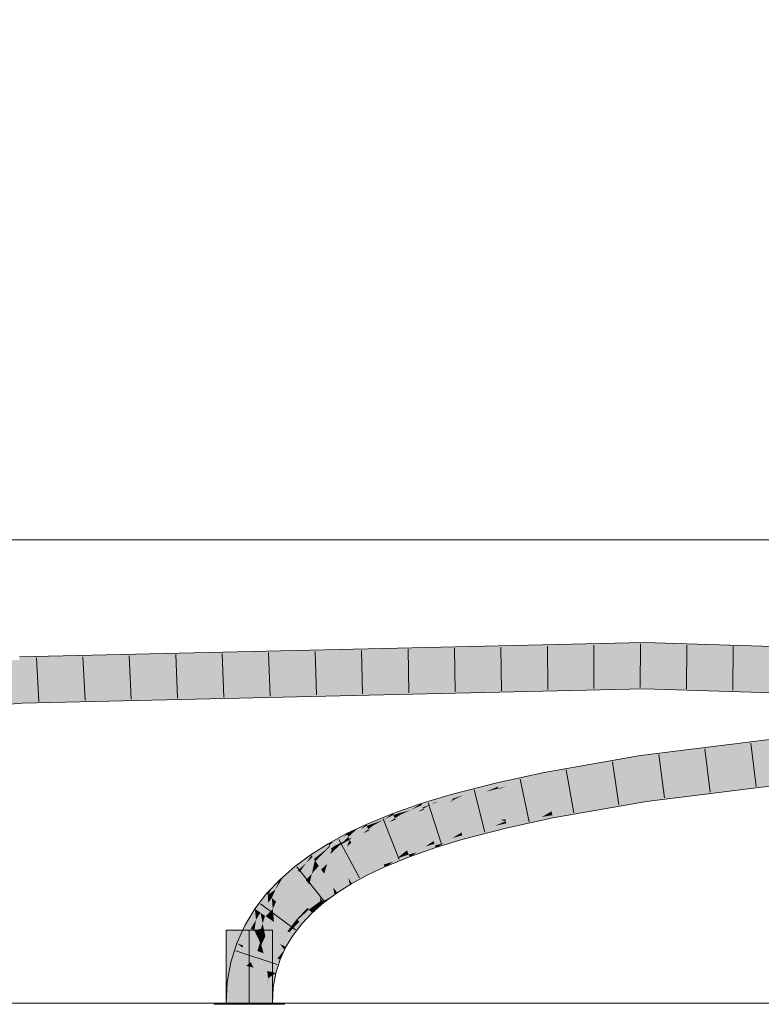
# Model space of a CAD drawing. Extents: x -620 to 3480, y 62 to 1102.
# Tile 186 of 256: x 150.98 to 154.98, y 797.72 to 803.03. Entities that reach past the tile are written whole.
import ezdxf
from ezdxf.lldxf.tags import DXFTag

# ---------------------------------------------------------------- set-up
doc = ezdxf.new("R2010")
doc.units = 0
doc.layers.get('0').update_dxf_attribs({"lineweight": 13})
for name, color, linetype, lineweight, true_color in [('E_Detail_Beschriftung', 7, 'Continuous', 13, 0x009900), ('E_Leerrohr 25-A06G9STU8I', 7, 'Continuous', 9, 0xff8000), ('E_Leerrohr 25-Shading', 7, 'Continuous', 9, 0xff8000), ('E_Leerrohr 32-A06G9STW8I', 7, 'Continuous', 9, 0x00b300), ('E_Leerrohr 32-Shading', 7, 'Continuous', 9, 0x00b300)]:
    doc.layers.add(name, color=color, linetype=linetype, lineweight=lineweight, true_color=true_color)
doc.layers.add('E_Detail_Linie_Text_Bem', color=7, linetype='Continuous', lineweight=13)
doc.styles.get("Standard").update_dxf_attribs({"font": 'ARIALN.TTF'})
tags = doc.linetypes.add('STRICHPUNKT2-A06G9STV8I', pattern=[12.7, 6.35, -3.175, 0, -3.175]).pattern_tags.tags
tags[10:11] = [DXFTag(74, 4), DXFTag(75, 0), DXFTag(340, '0'), DXFTag(46, 0.0), DXFTag(50, 0.0), DXFTag(44, 0.0), DXFTag(45, 0.0)]
tags[8:9] = [DXFTag(74, 4), DXFTag(75, 0), DXFTag(340, '0'), DXFTag(46, 0.0), DXFTag(50, 0.0), DXFTag(44, 0.0), DXFTag(45, 0.0)]
tags[6:7] = [DXFTag(74, 4), DXFTag(75, 0), DXFTag(340, '0'), DXFTag(46, 0.0), DXFTag(50, 0.0), DXFTag(44, 0.0), DXFTag(45, 0.0)]
tags[4:5] = [DXFTag(74, 4), DXFTag(75, 0), DXFTag(340, '0'), DXFTag(46, 0.0), DXFTag(50, 0.0), DXFTag(44, 0.0), DXFTag(45, 0.0)]

# ---------------------------------------------------------------- blocks, each defined once
blk = doc.blocks.new('Shading-A06G9SG58I', base_point=(245.9355, 771.2183))
at = {"layer": 'E_Leerrohr 25-Shading', "color": 31, "true_color": 0xecb67f}
for points in [[(152.2202, 798.1187), (152.0952, 798.1187), (152.2202, 797.7247), (152.0952, 797.7247)], [(152.3452, 798.1187), (152.2202, 798.1187), (152.3452, 797.7247), (152.2202, 797.7247)], [(152.137, 797.7247), (152.0302, 797.7247), (152.1382, 797.7187), (152.0302, 797.7187)], [(152.2202, 797.7187), (152.2202, 797.7247), (152.1382, 797.7187), (152.137, 797.7247)], [(152.2527, 797.7247), (152.2202, 797.7247), (152.2527, 797.7187), (152.2202, 797.7187)], [(152.4102, 797.7187), (152.4102, 797.7247), (152.2527, 797.7187), (152.2527, 797.7247)]]:
    blk.add_solid(points, dxfattribs=at)
at = {"layer": 'E_Leerrohr 32-Shading', "color": 83, "true_color": 0x7fbd7f}
for points in [[(150.9834, 799.5564), (151.0916, 799.5601), (151.7144, 799.6099), (153.2677, 799.6457)], [(151.0193, 799.5572), (154.3488, 799.6707), (151.0916, 799.5601)], [(151.0193, 799.5572), (153.6521, 799.618), (154.3488, 799.6707), (154.3487, 799.6408)], [(151.0916, 799.5601), (154.3488, 799.6707), (153.2677, 799.6457)], [(153.6521, 799.618), (154.3487, 799.634), (154.3487, 799.6408)], [(154.3488, 799.6707), (154.3487, 799.634), (157.4084, 799.5738), (157.4067, 799.5372)], [(149.1381, 799.3912), (150.9834, 799.5564), (150.9821, 799.5775)], [(151.7144, 799.6099), (150.9812, 799.593), (150.9821, 799.5775)], [(150.9834, 799.5564), (151.7144, 799.6099), (150.9821, 799.5775)], [(151.0916, 799.5601), (150.9834, 799.5564), (151.0193, 799.5572)], [(152.4917, 799.3939), (154.3482, 799.4573), (150.9937, 799.3799)], [(154.348, 799.4207), (154.3482, 799.4573), (153.6653, 799.4049), (152.4917, 799.3939)], [(154.3482, 799.4573), (154.348, 799.4208), (155.9678, 799.3876)], [(156.6629, 799.3734), (154.348, 799.4208), (155.5058, 799.384), (154.348, 799.4207)], [(157.3984, 799.3583), (157.3985, 799.3607), (155.9678, 799.3876), (154.3482, 799.4573)], [(147.1785, 799.0383), (149.8916, 799.2558), (150.9937, 799.3799)], [(150.9958, 799.3443), (150.9937, 799.3799), (149.8916, 799.2558)], [(151.0371, 799.3443), (152.4917, 799.3939), (150.9958, 799.3443), (150.9937, 799.3799)], [(152.4917, 799.3939), (151.0371, 799.3443), (153.6653, 799.4049)], [(150.9958, 799.3434), (150.9958, 799.3443), (149.4019, 799.2006), (149.8916, 799.2558)], [(150.9958, 799.3443), (150.9958, 799.3434), (151.0371, 799.3443)], [(155.8242, 799.2449), (154.3292, 799.0613), (156.669, 799.3118), (154.334, 799.025)], [(154.3573, 798.8498), (154.3621, 798.8135), (156.6842, 799.1357), (156.6873, 799.0992)], [(153.8141, 798.9504), (154.3292, 799.0613), (154.15, 799.0295)], [(153.8141, 798.9504), (153.8162, 798.9396), (154.3292, 799.0613), (154.0876, 799.001)], [(154.334, 799.025), (154.33, 799.0558), (153.8174, 798.9334), (154.0876, 799.001)], [(154.33, 799.0558), (154.3292, 799.0613), (154.0876, 799.001)], [(154.15, 799.0295), (153.8931, 798.984), (153.8141, 798.9504), (153.8116, 798.964)], [(153.8162, 798.9396), (153.8174, 798.9334), (154.0876, 799.001)], [(153.7443, 798.9451), (153.8105, 798.9694), (153.5561, 798.9067), (153.6588, 798.9368)], [(153.7443, 798.9451), (153.5561, 798.9067), (153.5592, 798.8934)], [(153.7443, 798.9451), (153.5676, 798.8957), (153.5618, 798.8826), (153.5595, 798.8924)], [(153.7443, 798.9451), (153.5618, 798.8826), (153.606, 798.8945)], [(153.8141, 798.9504), (153.8116, 798.964), (153.606, 798.8945), (153.7443, 798.9451)], [(153.6716, 798.902), (153.8174, 798.9334), (153.8162, 798.9396)], [(153.8162, 798.9396), (153.713, 798.9174), (153.6717, 798.9021)], [(153.8141, 798.9504), (153.7696, 798.9385), (153.8162, 798.9396), (153.713, 798.9174)], [(153.8116, 798.964), (153.8105, 798.9694), (153.7443, 798.9451)], [(153.8931, 798.984), (153.8105, 798.9694), (153.8116, 798.964)], [(153.3109, 798.8402), (153.4093, 798.8633), (153.4446, 798.8861), (153.4722, 798.8932)], [(153.5592, 798.8934), (153.5561, 798.9067), (153.3289, 798.8204), (153.4614, 798.8756)], [(153.5592, 798.8934), (153.3289, 798.8204), (153.5595, 798.8924), (153.4961, 798.8651)], [(153.4093, 798.8633), (153.4614, 798.8756), (153.4722, 798.8932), (153.5543, 798.9142)], [(153.5561, 798.9067), (153.5543, 798.9142), (153.4614, 798.8756)], [(153.4961, 798.8651), (153.5618, 798.8826), (153.5595, 798.8924)], [(153.6588, 798.9368), (153.5543, 798.9142), (153.5561, 798.9067)], [(153.5676, 798.8957), (153.5592, 798.8934), (153.5595, 798.8924)], [(153.5618, 798.8826), (153.5627, 798.8787), (153.606, 798.8945)], [(153.713, 798.9174), (153.606, 798.8945), (153.6716, 798.902), (153.5627, 798.8787)], [(153.7696, 798.9385), (153.606, 798.8945), (153.713, 798.9174)], [(153.713, 798.9174), (153.6716, 798.902), (153.6717, 798.9021)], [(153.252, 798.834), (153.1478, 798.8025), (153.1508, 798.7935)], [(153.1508, 798.7935), (153.2201, 798.8085), (153.252, 798.834), (153.2835, 798.8436)], [(153.3144, 798.8272), (153.3109, 798.8402), (153.1694, 798.7734), (153.2396, 798.8127)], [(153.2201, 798.8085), (153.2396, 798.8127), (153.2835, 798.8436), (153.3079, 798.851)], [(153.3109, 798.8402), (153.3079, 798.851), (153.2396, 798.8127)], [(153.4446, 798.8861), (153.3079, 798.851), (153.3109, 798.8402)], [(153.3144, 798.8272), (153.3756, 798.8474), (153.3109, 798.8402), (153.4093, 798.8633)], [(153.3756, 798.8474), (153.3144, 798.8272), (153.3166, 798.8193)], [(153.4614, 798.8756), (153.3756, 798.8474), (153.3173, 798.8168), (153.3166, 798.8193)], [(153.4614, 798.8756), (153.3173, 798.8168), (153.3289, 798.8204)], [(153.4961, 798.8651), (153.3289, 798.8204), (153.4757, 798.8563), (153.3176, 798.8157)], [(153.3756, 798.8474), (153.4614, 798.8756), (153.4093, 798.8633)], [(153.4757, 798.8563), (153.5627, 798.8787), (153.5618, 798.8826)], [(153.4961, 798.8651), (153.4757, 798.8563), (153.4759, 798.8564)], [(153.5618, 798.8826), (153.4961, 798.8651), (153.4759, 798.8564)], [(154.1183, 798.7858), (154.3573, 798.8498), (153.8526, 798.7476), (153.8503, 798.7598)], [(154.3612, 798.8206), (154.3573, 798.8498), (154.1183, 798.7858)], [(152.9979, 798.7408), (153.0621, 798.7588), (153.0782, 798.778), (153.1081, 798.7886)], [(153.1551, 798.7802), (153.1508, 798.7935), (153.0201, 798.7222), (153.0912, 798.7669)], [(153.1551, 798.7802), (153.0201, 798.7222), (153.1573, 798.7737), (153.1376, 798.7623)], [(153.0621, 798.7588), (153.0912, 798.7669), (153.1081, 798.7886), (153.1478, 798.8025)], [(153.1508, 798.7935), (153.1478, 798.8025), (153.0912, 798.7669)], [(153.1551, 798.7802), (153.2007, 798.7977), (153.1508, 798.7935), (153.2201, 798.8085)], [(153.2007, 798.7977), (153.1551, 798.7802), (153.1573, 798.7737)], [(153.2396, 798.8127), (153.2007, 798.7977), (153.1587, 798.7694), (153.1573, 798.7737)], [(153.2396, 798.8127), (153.1587, 798.7694), (153.1694, 798.7734)], [(153.3032, 798.8126), (153.1694, 798.7734), (153.2967, 798.8094), (153.1592, 798.7677)], [(153.3144, 798.8272), (153.1694, 798.7734), (153.3166, 798.8193), (153.3032, 798.8126)], [(153.2007, 798.7977), (153.2396, 798.8127), (153.2201, 798.8085)], [(153.2967, 798.8094), (153.3176, 798.8157), (153.3173, 798.8168)], [(153.3032, 798.8126), (153.2967, 798.8094), (153.2969, 798.8094)], [(153.3173, 798.8168), (153.3032, 798.8126), (153.2969, 798.8094)], [(153.3032, 798.8126), (153.3173, 798.8168), (153.3166, 798.8193)], [(153.3173, 798.8168), (153.3176, 798.8157), (153.3289, 798.8204)], [(153.8543, 798.7391), (154.0325, 798.7628), (153.8526, 798.7476), (154.1183, 798.7858)], [(154.0325, 798.7628), (153.9463, 798.7396), (154.206, 798.7858)], [(154.206, 798.7858), (154.1183, 798.7858), (154.0325, 798.7628)], [(154.206, 798.7858), (154.3621, 798.8135), (154.1183, 798.7858), (154.3612, 798.8206)], [(152.8533, 798.6815), (152.9124, 798.7021), (152.9239, 798.7195), (152.9485, 798.7297)], [(153.0029, 798.7275), (152.9979, 798.7408), (152.8768, 798.6643), (152.9462, 798.7139)], [(153.0029, 798.7275), (152.8768, 798.6643), (153.0051, 798.7219), (152.9836, 798.7072)], [(152.9124, 798.7021), (152.9462, 798.7139), (152.9485, 798.7297), (152.9949, 798.7488)], [(152.9979, 798.7408), (152.9949, 798.7488), (152.9462, 798.7139)], [(153.0782, 798.778), (152.9949, 798.7488), (152.9979, 798.7408)], [(153.0029, 798.7275), (153.0379, 798.7432), (152.9979, 798.7408), (153.0621, 798.7588)], [(153.0379, 798.7432), (153.0029, 798.7275), (153.0051, 798.7219)], [(153.0912, 798.7669), (153.0379, 798.7432), (153.0071, 798.7166), (153.0051, 798.7219)], [(153.0912, 798.7669), (153.0071, 798.7166), (153.0201, 798.7222)], [(153.1376, 798.7623), (153.0201, 798.7222), (153.1283, 798.7568), (153.0079, 798.7145)], [(153.0379, 798.7432), (153.0912, 798.7669), (153.0621, 798.7588)], [(153.1283, 798.7568), (153.1592, 798.7677), (153.1587, 798.7694)], [(153.1376, 798.7623), (153.1283, 798.7568), (153.1284, 798.7569)], [(153.1587, 798.7694), (153.1376, 798.7623), (153.1284, 798.7569)], [(153.1376, 798.7623), (153.1587, 798.7694), (153.1573, 798.7737)], [(153.1587, 798.7694), (153.1592, 798.7677), (153.1694, 798.7734)], [(153.8328, 798.7496), (153.8503, 798.7598), (153.6038, 798.7044), (153.6033, 798.7065)], [(153.6046, 798.7009), (153.8179, 798.7411), (153.6038, 798.7044), (153.8328, 798.7496)], [(153.606, 798.6951), (153.7967, 798.7289), (153.6046, 798.7009), (153.8179, 798.7411)], [(153.6078, 798.6874), (153.7721, 798.7147), (153.606, 798.6951), (153.7967, 798.7289)], [(153.8572, 798.7238), (153.8562, 798.7286), (153.7465, 798.7), (153.7721, 798.7147)], [(153.7721, 798.7147), (153.8562, 798.7286), (153.7967, 798.7289), (153.8543, 798.7391)], [(153.7967, 798.7289), (153.8543, 798.7391), (153.8179, 798.7411), (153.8526, 798.7476)], [(153.8179, 798.7411), (153.8526, 798.7476), (153.8328, 798.7496), (153.8515, 798.7534)], [(153.8515, 798.7534), (153.8503, 798.7598), (153.8328, 798.7496)], [(153.9463, 798.7396), (154.0325, 798.7628), (153.8562, 798.7286), (153.8543, 798.7391)], [(153.8562, 798.7286), (153.8572, 798.7238), (153.9463, 798.7396)], [(152.859, 798.6686), (152.8533, 798.6815), (152.7771, 798.6209), (152.821, 798.662)], [(152.7829, 798.6476), (152.821, 798.662), (152.8051, 798.6678), (152.85, 798.6891)], [(152.8533, 798.6815), (152.85, 798.6891), (152.821, 798.662)], [(152.9239, 798.7195), (152.85, 798.6891), (152.8533, 798.6815)], [(152.859, 798.6686), (152.8887, 798.684), (152.8533, 798.6815), (152.9124, 798.7021)], [(152.8887, 798.684), (152.859, 798.6686), (152.8614, 798.6632)], [(152.9462, 798.7139), (152.8887, 798.684), (152.8638, 798.6578), (152.8614, 798.6632)], [(152.9462, 798.7139), (152.8638, 798.6578), (152.8768, 798.6643)], [(152.9836, 798.7072), (152.8768, 798.6643), (152.9737, 798.7005), (152.8647, 798.6556)], [(152.8887, 798.684), (152.9462, 798.7139), (152.9124, 798.7021)], [(152.9737, 798.7005), (153.0079, 798.7145), (153.0071, 798.7166)], [(152.9836, 798.7072), (152.9737, 798.7005), (152.9739, 798.7006)], [(153.0071, 798.7166), (152.9836, 798.7072), (152.9739, 798.7006)], [(152.9836, 798.7072), (153.0071, 798.7166), (153.0051, 798.7219)], [(153.0071, 798.7166), (153.0079, 798.7145), (153.0201, 798.7222)], [(153.5912, 798.7013), (153.6033, 798.7065), (153.3644, 798.6453)], [(153.3648, 798.6439), (153.573, 798.6934), (153.3644, 798.6453), (153.5912, 798.7013)], [(153.3657, 798.6407), (153.5452, 798.6813), (153.3648, 798.6439), (153.573, 798.6934)], [(153.3671, 798.6357), (153.512, 798.6669), (153.3657, 798.6407), (153.5452, 798.6813)], [(153.4776, 798.6519), (153.6098, 798.6788), (153.512, 798.6669), (153.6078, 798.6874)], [(153.5609, 798.6579), (153.6116, 798.671), (153.4776, 798.6519), (153.6098, 798.6788)], [(153.512, 798.6669), (153.6078, 798.6874), (153.5452, 798.6813), (153.606, 798.6951)], [(153.5452, 798.6813), (153.606, 798.6951), (153.573, 798.6934), (153.6046, 798.7009)], [(153.573, 798.6934), (153.6046, 798.7009), (153.5912, 798.7013), (153.6038, 798.7044)], [(153.6038, 798.7044), (153.6033, 798.7065), (153.5912, 798.7013)], [(153.7465, 798.7), (153.7721, 798.7147), (153.6098, 798.6788), (153.6078, 798.6874)], [(153.6098, 798.6788), (153.6116, 798.671), (153.7465, 798.7)], [(152.6675, 798.5917), (152.7276, 798.6205), (152.6771, 798.602), (152.7451, 798.6392)], [(152.7541, 798.6216), (152.7476, 798.6343), (152.6857, 798.5758), (152.7276, 798.6205)], [(152.7541, 798.6216), (152.6857, 798.5758), (152.7541, 798.6216), (152.7263, 798.595)], [(152.7263, 798.595), (152.7597, 798.6107), (152.7541, 798.6216)], [(152.7476, 798.6343), (152.7451, 798.6392), (152.7276, 798.6205)], [(152.7886, 798.6599), (152.7451, 798.6392), (152.7476, 798.6343)], [(152.7476, 798.6343), (152.7829, 798.6476), (152.7886, 798.6599), (152.8051, 798.6678)], [(152.7541, 798.6216), (152.7544, 798.6218), (152.7476, 798.6343), (152.7829, 798.6476)], [(152.7541, 798.6216), (152.7597, 798.6107), (152.821, 798.662), (152.7771, 798.6209)], [(152.7544, 798.6218), (152.821, 798.662), (152.7829, 798.6476)], [(152.7597, 798.6107), (152.7618, 798.6066), (152.7771, 798.6209)], [(152.8445, 798.6496), (152.7771, 798.6209), (152.8336, 798.6408), (152.7618, 798.6066)], [(152.859, 798.6686), (152.7771, 798.6209), (152.8614, 798.6632), (152.8445, 798.6496)], [(152.8336, 798.6408), (152.8647, 798.6556), (152.8638, 798.6578)], [(152.8445, 798.6496), (152.8336, 798.6408), (152.8338, 798.6409)], [(152.8638, 798.6578), (152.8445, 798.6496), (152.8338, 798.6409)], [(152.8445, 798.6496), (152.8638, 798.6578), (152.8614, 798.6632)], [(152.8638, 798.6578), (152.8647, 798.6556), (152.8768, 798.6643)], [(153.3597, 798.6424), (153.3644, 798.6453), (153.2141, 798.5997)], [(153.2146, 798.5981), (153.349, 798.6359), (153.2141, 798.5997), (153.3597, 798.6424)], [(153.2157, 798.5949), (153.3336, 798.6267), (153.2146, 798.5981), (153.349, 798.6359)], [(153.2171, 798.5906), (153.316, 798.6161), (153.2157, 798.5949), (153.3336, 798.6267)], [(153.2672, 798.5867), (153.3738, 798.6113), (153.2939, 798.6028), (153.3709, 798.6216)], [(153.2939, 798.6028), (153.3709, 798.6216), (153.316, 798.6161), (153.3687, 798.6298)], [(153.316, 798.6161), (153.3687, 798.6298), (153.3336, 798.6267), (153.3671, 798.6357)], [(153.3336, 798.6267), (153.3671, 798.6357), (153.349, 798.6359), (153.3657, 798.6407)], [(153.349, 798.6359), (153.3657, 798.6407), (153.3597, 798.6424), (153.3648, 798.6439)], [(153.3648, 798.6439), (153.3644, 798.6453), (153.3597, 798.6424)], [(153.3687, 798.6298), (153.4776, 798.6519), (153.3671, 798.6357), (153.512, 798.6669)], [(153.3709, 798.6216), (153.4373, 798.6343), (153.3687, 798.6298), (153.4776, 798.6519)], [(153.3915, 798.6144), (153.4373, 798.6343), (153.3738, 798.6113), (153.3709, 798.6216)], [(153.4373, 798.6343), (153.3915, 798.6144), (153.5609, 798.6579)], [(153.5609, 798.6579), (153.4776, 798.6519), (153.4373, 798.6343)], [(152.648, 798.5823), (152.6463, 798.5852), (152.556, 798.5223), (152.5647, 798.5336)], [(152.648, 798.5823), (152.556, 798.5223), (152.5621, 798.5134)], [(152.6522, 798.5751), (152.648, 798.5823), (152.569, 798.5032), (152.5621, 798.5134)], [(152.6522, 798.5751), (152.569, 798.5032), (152.6329, 798.5529)], [(152.6551, 798.5703), (152.5951, 798.5096), (152.6614, 798.5595)], [(152.5955, 798.5099), (152.6551, 798.5703), (152.6329, 798.5529)], [(152.6551, 798.5703), (152.6522, 798.5751), (152.6329, 798.5529)], [(152.6705, 798.5984), (152.6463, 798.5852), (152.648, 798.5823)], [(152.648, 798.5823), (152.6675, 798.5917), (152.6705, 798.5984), (152.6771, 798.602)], [(152.6675, 798.5917), (152.648, 798.5823), (152.6522, 798.5751)], [(152.6551, 798.5703), (152.7276, 798.6205), (152.6522, 798.5751), (152.6675, 798.5917)], [(152.6551, 798.5703), (152.6614, 798.5595), (152.7276, 798.6205), (152.6857, 798.5758)], [(152.6614, 798.5595), (152.6649, 798.5536), (152.6857, 798.5758)], [(152.7263, 798.595), (152.6857, 798.5758), (152.7071, 798.5767), (152.6649, 798.5536)], [(152.7071, 798.5767), (152.7618, 798.6066), (152.7597, 798.6107)], [(152.7263, 798.595), (152.7071, 798.5767), (152.7072, 798.5768)], [(152.7597, 798.6107), (152.7263, 798.595), (152.7072, 798.5768)], [(153.209, 798.5962), (153.2141, 798.5997), (153.0708, 798.5493)], [(153.0713, 798.5478), (153.1991, 798.5895), (153.0708, 798.5493), (153.209, 798.5962)], [(153.0723, 798.5452), (153.1866, 798.5811), (153.0713, 798.5478), (153.1991, 798.5895)], [(153.0739, 798.5409), (153.17, 798.5698), (153.0723, 798.5452), (153.1866, 798.5811)], [(153.0763, 798.5349), (153.1491, 798.5556), (153.0739, 798.5409), (153.17, 798.5698)], [(153.124, 798.5386), (153.2252, 798.5657), (153.1491, 798.5556), (153.2217, 798.5763)], [(153.1491, 798.5556), (153.2217, 798.5763), (153.17, 798.5698), (153.2191, 798.5845)], [(153.17, 798.5698), (153.2191, 798.5845), (153.1866, 798.5811), (153.2171, 798.5906)], [(153.1866, 798.5811), (153.2171, 798.5906), (153.1991, 798.5895), (153.2157, 798.5949)], [(153.1991, 798.5895), (153.2157, 798.5949), (153.209, 798.5962), (153.2146, 798.5981)], [(153.2146, 798.5981), (153.2141, 798.5997), (153.209, 798.5962)], [(153.2191, 798.5845), (153.2939, 798.6028), (153.2171, 798.5906), (153.316, 798.6161)], [(153.2217, 798.5763), (153.2672, 798.5867), (153.2191, 798.5845), (153.2939, 798.6028)], [(153.2362, 798.5681), (153.2672, 798.5867), (153.2252, 798.5657), (153.2217, 798.5763)], [(153.2252, 798.5657), (153.2255, 798.5649), (153.2362, 798.5681)], [(153.3741, 798.61), (153.3738, 798.6113), (153.2362, 798.5681), (153.2672, 798.5867)], [(153.3738, 798.6113), (153.3741, 798.61), (153.3915, 798.6144)], [(152.556, 798.5223), (152.5532, 798.5264), (152.4831, 798.4413), (152.4663, 798.4623)], [(152.556, 798.5223), (152.4831, 798.4413), (152.5266, 798.481)], [(152.5621, 798.5134), (152.556, 798.5223), (152.5266, 798.481)], [(152.5647, 798.5336), (152.5532, 798.5264), (152.556, 798.5223)], [(152.5951, 798.5096), (152.5955, 798.5099), (152.569, 798.5032), (152.6329, 798.5529)], [(152.5951, 798.5096), (152.6649, 798.5536), (152.6614, 798.5595)], [(153.0663, 798.5458), (153.0708, 798.5493), (152.9357, 798.4938)], [(152.9362, 798.4927), (153.0592, 798.5401), (152.9357, 798.4938), (153.0663, 798.5458)], [(152.9372, 798.4902), (153.0485, 798.5315), (152.9362, 798.4927), (153.0592, 798.5401)], [(152.939, 798.4862), (153.034, 798.5198), (152.9372, 798.4902), (153.0485, 798.5315)], [(152.9416, 798.4803), (153.0157, 798.5052), (152.939, 798.4862), (153.034, 798.5198)], [(153.0838, 798.5151), (153.0834, 798.5162), (152.9694, 798.468), (152.994, 798.4878)], [(152.994, 798.4878), (153.0834, 798.5162), (153.0157, 798.5052), (153.0794, 798.5266)], [(153.0157, 798.5052), (153.0794, 798.5266), (153.034, 798.5198), (153.0763, 798.5349)], [(153.034, 798.5198), (153.0763, 798.5349), (153.0485, 798.5315), (153.0739, 798.5409)], [(153.0485, 798.5315), (153.0739, 798.5409), (153.0592, 798.5401), (153.0723, 798.5452)], [(153.0592, 798.5401), (153.0723, 798.5452), (153.0663, 798.5458), (153.0713, 798.5478)], [(153.0713, 798.5478), (153.0708, 798.5493), (153.0663, 798.5458)], [(153.0794, 798.5266), (153.124, 798.5386), (153.0763, 798.5349), (153.1491, 798.5556)], [(153.0953, 798.5192), (153.124, 798.5386), (153.0834, 798.5162), (153.0794, 798.5266)], [(153.0834, 798.5162), (153.0838, 798.5151), (153.0953, 798.5192)], [(153.2255, 798.5649), (153.2252, 798.5657), (153.0953, 798.5192), (153.124, 798.5386)], [(152.4663, 798.4623), (152.4102, 798.4133), (152.4116, 798.366), (152.3916, 798.3868)], [(152.4831, 798.4413), (152.4663, 798.4623), (152.4128, 798.367), (152.4116, 798.366)], [(152.4972, 798.4396), (152.4973, 798.4398), (152.4831, 798.4413), (152.5266, 798.481)], [(152.5621, 798.5134), (152.4972, 798.4396), (152.569, 798.5032)], [(152.4972, 798.4396), (152.5738, 798.4962), (152.569, 798.5032)], [(152.4973, 798.4398), (152.5621, 798.5134), (152.5266, 798.481)], [(152.5951, 798.5096), (152.569, 798.5032), (152.5738, 798.4962)], [(152.9362, 798.4927), (152.9357, 798.4938), (152.8422, 798.4491)], [(152.8428, 798.4479), (152.9372, 798.4902), (152.8422, 798.4491), (152.9362, 798.4927)], [(152.8441, 798.4454), (152.939, 798.4862), (152.8428, 798.4479), (152.9372, 798.4902)], [(152.8463, 798.4411), (152.9416, 798.4803), (152.8441, 798.4454), (152.939, 798.4862)], [(152.8495, 798.4349), (152.9451, 798.4722), (152.8463, 798.4411), (152.9416, 798.4803)], [(152.9496, 798.4621), (152.9451, 798.4722), (152.8537, 798.4267), (152.8495, 798.4349)], [(152.8537, 798.4267), (152.8588, 798.4165), (152.9496, 798.4621), (152.9504, 798.4602)], [(152.9451, 798.4722), (152.994, 798.4878), (152.9416, 798.4803), (153.0157, 798.5052)], [(152.9694, 798.468), (152.994, 798.4878), (152.9496, 798.4621), (152.9451, 798.4722)], [(152.9496, 798.4621), (152.9504, 798.4602), (152.9694, 798.468)], [(152.4102, 798.4133), (152.3862, 798.3925), (152.3916, 798.3868)], [(152.4892, 798.4337), (152.4831, 798.4413), (152.4128, 798.367)], [(152.4972, 798.4396), (152.4831, 798.4413), (152.4892, 798.4337)], [(152.8428, 798.4479), (152.8422, 798.4491), (152.7544, 798.4012)], [(152.7551, 798.4), (152.8441, 798.4454), (152.7544, 798.4012), (152.8428, 798.4479)], [(152.7567, 798.3972), (152.8463, 798.4411), (152.7551, 798.4), (152.8441, 798.4454)], [(152.7593, 798.3928), (152.8495, 798.4349), (152.7567, 798.3972), (152.8463, 798.4411)], [(152.763, 798.3864), (152.8537, 798.4267), (152.7593, 798.3928), (152.8495, 798.4349)], [(152.8588, 798.4166), (152.8537, 798.4267), (152.7679, 798.3782), (152.763, 798.3864)], [(152.7679, 798.3782), (152.7729, 798.3696), (152.8588, 798.4166), (152.8588, 798.4165)], [(152.3214, 798.31), (152.3605, 798.3369), (152.3452, 798.3492), (152.3832, 798.3892)], [(152.4116, 798.366), (152.3916, 798.3868), (152.3417, 798.2925), (152.3619, 798.3379)], [(152.3605, 798.3369), (152.3619, 798.3379), (152.3832, 798.3892), (152.3862, 798.3925)], [(152.3916, 798.3868), (152.3862, 798.3925), (152.3619, 798.3379)], [(152.7547, 798.3997), (152.7544, 798.4012), (152.6734, 798.3501)], [(152.6743, 798.3488), (152.7554, 798.3964), (152.6734, 798.3501), (152.7547, 798.3997)], [(152.6762, 798.3459), (152.7565, 798.3912), (152.6743, 798.3488), (152.7554, 798.3964)], [(152.6793, 798.3414), (152.7581, 798.3838), (152.6762, 798.3459), (152.7565, 798.3912)], [(152.6836, 798.3351), (152.7602, 798.3743), (152.6793, 798.3414), (152.7581, 798.3838)], [(152.7626, 798.3631), (152.7602, 798.3743), (152.6889, 798.3273), (152.6836, 798.3351)], [(152.6889, 798.3273), (152.694, 798.3198), (152.7626, 798.3631)], [(152.7551, 798.4), (152.7544, 798.4012), (152.7547, 798.3997)], [(152.7554, 798.3964), (152.7567, 798.3972), (152.7547, 798.3997), (152.7551, 798.4)], [(152.7565, 798.3912), (152.7593, 798.3928), (152.7554, 798.3964), (152.7567, 798.3972)], [(152.7581, 798.3838), (152.763, 798.3864), (152.7565, 798.3912), (152.7593, 798.3928)], [(152.7602, 798.3743), (152.7679, 798.3782), (152.7581, 798.3838), (152.763, 798.3864)], [(152.7729, 798.3696), (152.7679, 798.3782), (152.7626, 798.3631), (152.7602, 798.3743)], [(152.3139, 798.3164), (152.2502, 798.2338), (152.3214, 798.31), (152.2744, 798.2172)], [(152.3214, 798.31), (152.2744, 798.2172), (152.3218, 798.2667), (152.2804, 798.2131)], [(152.3452, 798.3492), (152.3139, 798.3164), (152.3214, 798.31)], [(152.3369, 798.2966), (152.3585, 798.3323), (152.3214, 798.31), (152.3605, 798.3369)], [(152.3214, 798.31), (152.3218, 798.2667), (152.3369, 798.2966)], [(152.3417, 798.2925), (152.3619, 798.3379), (152.3369, 798.2966)], [(152.3585, 798.3323), (152.3619, 798.3379), (152.3605, 798.3369)], [(152.6737, 798.3483), (152.6734, 798.3501), (152.5997, 798.2958)], [(152.6008, 798.2945), (152.6742, 798.3447), (152.5997, 798.2958), (152.6737, 798.3483)], [(152.603, 798.2916), (152.6752, 798.3387), (152.6008, 798.2945), (152.6742, 798.3447)], [(152.6066, 798.2872), (152.6764, 798.3307), (152.603, 798.2916), (152.6752, 798.3387)], [(152.6114, 798.2812), (152.678, 798.3207), (152.6066, 798.2872), (152.6764, 798.3307)], [(152.6797, 798.3093), (152.678, 798.3207), (152.6173, 798.2738), (152.6114, 798.2812)], [(152.6173, 798.2738), (152.6226, 798.2672), (152.6797, 798.3093)], [(152.6743, 798.3488), (152.6734, 798.3501), (152.6737, 798.3483)], [(152.6742, 798.3447), (152.6762, 798.3459), (152.6737, 798.3483), (152.6743, 798.3488)], [(152.6752, 798.3387), (152.6793, 798.3414), (152.6742, 798.3447), (152.6762, 798.3459)], [(152.6764, 798.3307), (152.6836, 798.3351), (152.6752, 798.3387), (152.6793, 798.3414)], [(152.678, 798.3207), (152.6889, 798.3273), (152.6764, 798.3307), (152.6836, 798.3351)], [(152.694, 798.3198), (152.6889, 798.3273), (152.6797, 798.3093), (152.678, 798.3207)], [(152.3218, 798.2667), (152.3417, 798.2925), (152.3369, 798.2966)], [(152.6001, 798.2939), (152.5997, 798.2958), (152.5338, 798.2382)], [(152.535, 798.2369), (152.6011, 798.29), (152.5338, 798.2382), (152.6001, 798.2939)], [(152.5376, 798.2342), (152.6025, 798.284), (152.535, 798.2369), (152.6011, 798.29)], [(152.5417, 798.23), (152.6044, 798.2759), (152.5376, 798.2342), (152.6025, 798.284)], [(152.547, 798.2244), (152.6066, 798.2663), (152.5417, 798.23), (152.6044, 798.2759)], [(152.6092, 798.2555), (152.6066, 798.2663), (152.5533, 798.2178), (152.547, 798.2244)], [(152.5533, 798.2178), (152.5591, 798.2118), (152.6092, 798.2555)], [(152.6008, 798.2945), (152.5997, 798.2958), (152.6001, 798.2939)], [(152.6011, 798.29), (152.603, 798.2916), (152.6001, 798.2939), (152.6008, 798.2945)], [(152.6025, 798.284), (152.6066, 798.2872), (152.6011, 798.29), (152.603, 798.2916)], [(152.6044, 798.2759), (152.6114, 798.2812), (152.6025, 798.284), (152.6066, 798.2872)], [(152.6066, 798.2663), (152.6173, 798.2738), (152.6044, 798.2759), (152.6114, 798.2812)], [(152.6226, 798.2672), (152.6173, 798.2738), (152.6092, 798.2555), (152.6066, 798.2663)], [(152.2502, 798.2338), (152.1962, 798.1445), (152.2568, 798.1741), (152.2285, 798.1274)], [(152.2502, 798.2338), (152.2568, 798.1741), (152.2744, 798.2172)], [(152.2568, 798.1741), (152.2804, 798.2131), (152.2744, 798.2172)], [(152.535, 798.2369), (152.5338, 798.2382), (152.4758, 798.1774)], [(152.4773, 798.1761), (152.5376, 798.2342), (152.4758, 798.1774), (152.535, 798.2369)], [(152.4803, 798.1736), (152.5417, 798.23), (152.4773, 798.1761), (152.5376, 798.2342)], [(152.4847, 798.1698), (152.547, 798.2244), (152.4803, 798.1736), (152.5417, 798.23)], [(152.5533, 798.2178), (152.547, 798.2244), (152.4905, 798.1649), (152.4847, 798.1698)], [(152.4905, 798.1649), (152.5036, 798.1536), (152.5533, 798.2178), (152.5591, 798.2118)], [(152.1528, 798.0485), (152.187, 798.0355), (152.1962, 798.1445), (152.2285, 798.1274)], [(152.4773, 798.1761), (152.4758, 798.1774), (152.4262, 798.1131)], [(152.4278, 798.112), (152.4803, 798.1736), (152.4262, 798.1131), (152.4773, 798.1761)], [(152.4311, 798.1097), (152.4847, 798.1698), (152.4278, 798.112), (152.4803, 798.1736)], [(152.4905, 798.1649), (152.4847, 798.1698), (152.4359, 798.1064), (152.4311, 798.1097)], [(152.4359, 798.1064), (152.4564, 798.0924), (152.4905, 798.1649), (152.5036, 798.1536)], [(152.4278, 798.112), (152.4262, 798.1131), (152.385, 798.045)], [(152.3868, 798.0441), (152.4311, 798.1097), (152.385, 798.045), (152.4278, 798.112)], [(152.4359, 798.1064), (152.4311, 798.1097), (152.3903, 798.0422), (152.3868, 798.0441)], [(152.3903, 798.0422), (152.4174, 798.028), (152.4359, 798.1064), (152.4564, 798.0924)], [(152.1528, 798.0485), (152.121, 797.9462), (152.1836, 798.0245), (152.1385, 797.942)], [(152.1528, 798.0485), (152.1836, 798.0245), (152.187, 798.0355)], [(152.3864, 798.0433), (152.385, 798.045), (152.3523, 797.9729)], [(152.3542, 797.9722), (152.389, 798.0397), (152.3523, 797.9729), (152.3864, 798.0433)], [(152.4102, 798.0121), (152.389, 798.0397), (152.3716, 797.9656), (152.3542, 797.9722)], [(152.3868, 798.0441), (152.385, 798.045), (152.3864, 798.0433)], [(152.389, 798.0397), (152.3903, 798.0422), (152.3864, 798.0433), (152.3868, 798.0441)], [(152.4174, 798.028), (152.3903, 798.0422), (152.4102, 798.0121), (152.389, 798.0397)], [(152.1385, 797.942), (152.1566, 797.9376), (152.1836, 798.0245)], [(152.3716, 797.9656), (152.3866, 797.9599), (152.4102, 798.0121)], [(152.121, 797.9462), (152.1017, 797.8381), (152.1385, 797.942), (152.1062, 797.8376)], [(152.1062, 797.8376), (152.1381, 797.8339), (152.1385, 797.942), (152.1566, 797.9376)], [(152.3542, 797.9722), (152.3523, 797.9729), (152.3284, 797.8959)], [(152.3716, 797.9656), (152.3542, 797.9722), (152.3329, 797.8948), (152.3284, 797.8959)], [(152.3329, 797.8948), (152.364, 797.8873), (152.3716, 797.9656), (152.3866, 797.9599)], [(152.364, 797.8873), (152.3232, 797.8599), (152.35, 797.8092), (152.3137, 797.8135)], [(152.3284, 797.8959), (152.3218, 797.8589), (152.3329, 797.8948)], [(152.3329, 797.8948), (152.3253, 797.8702), (152.364, 797.8873), (152.3232, 797.8599)], [(152.1017, 797.8381), (152.0952, 797.7247), (152.1062, 797.8376)], [(152.0952, 797.7247), (152.1318, 797.7247), (152.1062, 797.8376), (152.1381, 797.8339)], [(152.3232, 797.8599), (152.3218, 797.8589), (152.3137, 797.8135)], [(152.3253, 797.8702), (152.3218, 797.8589), (152.3232, 797.8599)], [(152.3086, 797.7247), (152.3452, 797.7247), (152.3137, 797.8135), (152.35, 797.8092)]]:
    blk.add_solid(points, dxfattribs=at)
at = {"layer": 'E_Leerrohr 32-Shading', "color": 83, "true_color": 0x7fd57f}
for points in [[(150.9834, 799.5564), (150.9885, 799.4681), (154.3487, 799.634), (154.3484, 799.5457)], [(154.3487, 799.634), (154.3484, 799.5457), (157.4067, 799.5372), (157.4026, 799.4489)], [(150.9834, 799.5564), (147.5537, 799.2493), (147.1701, 799.1263), (147.1646, 799.1833)], [(150.9834, 799.5564), (147.1701, 799.1263), (150.9885, 799.4681)], [(150.9885, 799.4681), (150.9937, 799.3799), (154.3484, 799.5457), (154.3482, 799.4573)], [(155.008, 799.5248), (154.3484, 799.5457), (157.3985, 799.3607), (154.3482, 799.4573)], [(147.1701, 799.1263), (147.1785, 799.0383), (150.9885, 799.4681), (150.9937, 799.3799)], [(154.334, 799.025), (154.3457, 798.9374), (156.669, 799.3118), (156.6766, 799.2238)], [(155.74, 799.1087), (154.3457, 798.9374), (156.6842, 799.1357), (154.3573, 798.8498)], [(153.8174, 798.9334), (153.8338, 798.8466), (154.334, 799.025), (154.3457, 798.9374)], [(153.5627, 798.8787), (153.583, 798.7926), (153.8174, 798.9334), (153.8338, 798.8466)], [(154.3457, 798.9374), (153.8338, 798.8466), (154.3573, 798.8498), (153.8441, 798.7925)], [(153.3176, 798.8157), (153.341, 798.7305), (153.5627, 798.8787), (153.583, 798.7926)], [(153.8338, 798.8466), (153.583, 798.7926), (153.8441, 798.7925), (153.5893, 798.766)], [(153.8441, 798.7925), (153.8503, 798.7598), (154.3573, 798.8498)], [(153.1592, 798.7677), (153.1867, 798.6837), (153.3176, 798.8157), (153.341, 798.7305)], [(153.583, 798.7926), (153.4137, 798.7491), (153.5893, 798.766)], [(153.8441, 798.7925), (153.5893, 798.766), (153.85, 798.7597), (153.6007, 798.7173)], [(153.8441, 798.7925), (153.85, 798.7597), (153.8503, 798.7598)], [(153.0079, 798.7145), (153.0393, 798.632), (153.1592, 798.7677), (153.1867, 798.6837)], [(153.341, 798.7305), (153.1867, 798.6837), (153.3555, 798.6777), (153.1965, 798.6534)], [(153.5744, 798.7131), (153.4137, 798.7491), (153.3555, 798.6777), (153.341, 798.7305)], [(153.5893, 798.766), (153.4137, 798.7491), (153.6007, 798.7173), (153.5744, 798.7131)], [(153.6007, 798.7173), (153.6033, 798.7065), (153.85, 798.7597)], [(152.8647, 798.6556), (152.9002, 798.5747), (153.0079, 798.7145), (153.0393, 798.632)], [(153.0393, 798.632), (153.0708, 798.5493), (153.1867, 798.6837), (153.2141, 798.5997)], [(153.1965, 798.6534), (153.2141, 798.5997), (153.3555, 798.6777), (153.3644, 798.6453)], [(153.6033, 798.7065), (153.5744, 798.7131), (153.3613, 798.6566), (153.3555, 798.6777)], [(153.3644, 798.6453), (153.6033, 798.7065), (153.3613, 798.6566)], [(153.5744, 798.7131), (153.6033, 798.7065), (153.6007, 798.7173)], [(152.7618, 798.6066), (152.802, 798.5278), (152.8647, 798.6556), (152.9002, 798.5747)], [(152.9002, 798.5747), (152.9357, 798.4938), (153.0393, 798.632), (153.0708, 798.5493)], [(152.7071, 798.5767), (152.6649, 798.5536), (152.6714, 798.5425)], [(152.7469, 798.5697), (152.7618, 798.6066), (152.6714, 798.5425), (152.7071, 798.5767)], [(152.7469, 798.5697), (152.6714, 798.5425), (152.686, 798.5177)], [(152.7096, 798.4774), (152.7469, 798.5697), (152.686, 798.5177)], [(152.802, 798.5278), (152.7704, 798.5898), (152.7096, 798.4774), (152.7469, 798.5697)], [(152.7704, 798.5898), (152.7618, 798.6066), (152.7469, 798.5697)], [(152.802, 798.5278), (152.8422, 798.4491), (152.9002, 798.5747), (152.9357, 798.4938)], [(152.6566, 798.5275), (152.6649, 798.5536), (152.578, 798.4899), (152.5951, 798.5096)], [(152.6566, 798.5275), (152.578, 798.4899), (152.5951, 798.4648)], [(152.5951, 798.4648), (152.6077, 798.4464), (152.6566, 798.5275), (152.6404, 798.4762)], [(152.6404, 798.4762), (152.6308, 798.4459), (152.686, 798.5177), (152.6965, 798.4998)], [(152.686, 798.5177), (152.6714, 798.5425), (152.6404, 798.4762), (152.6566, 798.5275)], [(152.6714, 798.5425), (152.6649, 798.5536), (152.6566, 798.5275)], [(152.7096, 798.4774), (152.7544, 798.4012), (152.802, 798.5278), (152.8422, 798.4491)], [(152.5703, 798.4803), (152.5738, 798.4962), (152.4912, 798.4312), (152.4972, 798.4396)], [(152.5703, 798.4803), (152.4912, 798.4312), (152.5108, 798.4067)], [(152.5108, 798.4067), (152.5254, 798.3885), (152.5703, 798.4803), (152.5576, 798.4238)], [(152.5576, 798.4238), (152.5501, 798.3901), (152.5951, 798.4648), (152.6077, 798.4464)], [(152.5951, 798.4648), (152.578, 798.4899), (152.5576, 798.4238), (152.5703, 798.4803)], [(152.578, 798.4899), (152.5738, 798.4962), (152.5703, 798.4803)], [(152.5951, 798.5096), (152.5738, 798.4962), (152.578, 798.4899)], [(152.6404, 798.4762), (152.6077, 798.4464), (152.6308, 798.4459), (152.6162, 798.434)], [(152.6308, 798.4459), (152.6236, 798.4231), (152.6965, 798.4998), (152.7096, 798.4774)], [(152.6236, 798.4231), (152.6734, 798.3501), (152.7096, 798.4774), (152.7544, 798.4012)], [(152.4892, 798.4337), (152.4116, 798.366), (152.4912, 798.4312), (152.4337, 798.3428)], [(152.4912, 798.4312), (152.4337, 798.3428), (152.5108, 798.4067), (152.4503, 798.3254)], [(152.4972, 798.4396), (152.4892, 798.4337), (152.4912, 798.4312)], [(152.5576, 798.4238), (152.5254, 798.3885), (152.5501, 798.3901), (152.5355, 798.3759)], [(152.6162, 798.434), (152.5461, 798.3721), (152.6213, 798.4265), (152.5444, 798.3647)], [(152.5444, 798.3647), (152.6236, 798.4231), (152.6213, 798.4265)], [(152.5444, 798.3647), (152.5997, 798.2958), (152.6236, 798.4231), (152.6734, 798.3501)], [(152.6077, 798.4464), (152.5501, 798.3901), (152.6162, 798.434), (152.5461, 798.3721)], [(152.6162, 798.434), (152.6236, 798.4231), (152.6308, 798.4459)], [(152.4116, 798.366), (152.3417, 798.2925), (152.4119, 798.3656), (152.3649, 798.2726)], [(152.4119, 798.3656), (152.3649, 798.2726), (152.4337, 798.3428), (152.3833, 798.2569)], [(152.5108, 798.4067), (152.4503, 798.3254), (152.5254, 798.3885), (152.4621, 798.3132)], [(152.5254, 798.3885), (152.4621, 798.3132), (152.5355, 798.3759), (152.4693, 798.3056)], [(152.5355, 798.3759), (152.4693, 798.3056), (152.5417, 798.3682), (152.4727, 798.3021)], [(152.4727, 798.3021), (152.5444, 798.3647), (152.5417, 798.3682)], [(152.4727, 798.3021), (152.5338, 798.2382), (152.5444, 798.3647), (152.5997, 798.2958)], [(152.5501, 798.3901), (152.5355, 798.3759), (152.5461, 798.3721), (152.5417, 798.3682)], [(152.5417, 798.3682), (152.5444, 798.3647), (152.5461, 798.3721)], [(152.4337, 798.3428), (152.3833, 798.2569), (152.4503, 798.3254), (152.3965, 798.2455)], [(152.4503, 798.3254), (152.3965, 798.2455), (152.4621, 798.3132), (152.4049, 798.2383)], [(152.4621, 798.3132), (152.4049, 798.2383), (152.4693, 798.3056), (152.4088, 798.235)], [(152.4088, 798.235), (152.4727, 798.3021), (152.4693, 798.3056)], [(152.3218, 798.2667), (152.2804, 798.2131), (152.308, 798.1942)], [(152.3471, 798.2325), (152.3417, 798.2925), (152.308, 798.1942), (152.3218, 798.2667)], [(152.3649, 798.2726), (152.3417, 798.2925), (152.3471, 798.2325)], [(152.3833, 798.2569), (152.3649, 798.2726), (152.3505, 798.1939), (152.3471, 798.2325)], [(152.3505, 798.1939), (152.3525, 798.1722), (152.3833, 798.2569), (152.3965, 798.2455)], [(152.4088, 798.235), (152.4758, 798.1774), (152.4727, 798.3021), (152.5338, 798.2382)], [(152.2478, 798.1172), (152.2804, 798.2131), (152.2568, 798.1741)], [(152.2478, 798.1172), (152.2837, 798.1262), (152.2804, 798.2131), (152.2925, 798.1547)], [(152.3053, 798.196), (152.2804, 798.2131), (152.2925, 798.1547)], [(152.2977, 798.1297), (152.308, 798.1942), (152.2925, 798.1547), (152.3053, 798.196)], [(152.3471, 798.2325), (152.308, 798.1942), (152.325, 798.1825)], [(152.325, 798.1825), (152.3395, 798.1725), (152.3471, 798.2325), (152.3505, 798.1939)], [(152.3965, 798.2455), (152.3525, 798.1722), (152.4049, 798.2383), (152.3533, 798.1631)], [(152.3533, 798.1631), (152.4088, 798.235), (152.4049, 798.2383)], [(152.3533, 798.1631), (152.4262, 798.1131), (152.4088, 798.235), (152.4758, 798.1774)], [(152.2568, 798.1741), (152.2285, 798.1274), (152.2478, 798.1172)], [(152.2837, 798.1262), (152.2977, 798.1297), (152.2925, 798.1547)], [(152.325, 798.1825), (152.308, 798.1942), (152.3003, 798.1172), (152.2977, 798.1297)], [(152.3003, 798.1172), (152.3048, 798.0956), (152.325, 798.1825), (152.3395, 798.1725)], [(152.3395, 798.1725), (152.3048, 798.0956), (152.3488, 798.1661), (152.3068, 798.0862)], [(152.3068, 798.0862), (152.3533, 798.1631), (152.3488, 798.1661)], [(152.3068, 798.0862), (152.385, 798.045), (152.3533, 798.1631), (152.4262, 798.1131)], [(152.3505, 798.1939), (152.3395, 798.1725), (152.3525, 798.1722), (152.3488, 798.1661)], [(152.3488, 798.1661), (152.3533, 798.1631), (152.3525, 798.1722)], [(152.2285, 798.1274), (152.187, 798.0355), (152.2478, 798.1172), (152.2354, 798.0172)], [(152.269, 798.0727), (152.2478, 798.1172), (152.2536, 798.0103), (152.2354, 798.0172)], [(152.2837, 798.1262), (152.2478, 798.1172), (152.2763, 798.1023)], [(152.2763, 798.1023), (152.2478, 798.1172), (152.269, 798.0727)], [(152.2916, 798.0942), (152.2763, 798.1023), (152.2786, 798.0524), (152.269, 798.0727)], [(152.2921, 798.094), (152.2977, 798.1297), (152.2763, 798.1023), (152.2837, 798.1262)], [(152.2852, 798.0386), (152.2921, 798.094), (152.2786, 798.0524), (152.2916, 798.0942)], [(152.2921, 798.094), (152.2864, 798.0483), (152.3018, 798.0889)], [(152.2924, 798.0964), (152.2921, 798.094), (152.3048, 798.0956), (152.3018, 798.0889)], [(152.3003, 798.1172), (152.2977, 798.1297), (152.2924, 798.0964)], [(152.2924, 798.0964), (152.3048, 798.0956), (152.3003, 798.1172)], [(152.3018, 798.0889), (152.3068, 798.0862), (152.3048, 798.0956)], [(152.2786, 798.0524), (152.269, 798.0727), (152.2643, 798.0062), (152.2536, 798.0103)], [(152.2697, 798.0042), (152.2852, 798.0386), (152.2643, 798.0062), (152.2786, 798.0524)], [(152.2852, 798.0386), (152.2697, 798.0042), (152.2975, 797.9937)], [(152.2864, 798.0483), (152.2852, 798.0386), (152.3018, 798.0889), (152.3068, 798.0862)], [(152.3068, 798.0862), (152.2852, 798.0386), (152.3523, 797.9729), (152.2975, 797.9937)], [(152.3068, 798.0862), (152.3523, 797.9729), (152.385, 798.045)], [(152.1836, 798.0245), (152.1566, 797.9376), (152.2036, 797.9262)], [(152.2291, 797.9456), (152.187, 798.0355), (152.2036, 797.9262), (152.1836, 798.0245)], [(152.2354, 798.0172), (152.187, 798.0355), (152.2291, 797.9456)], [(152.2536, 798.0103), (152.2354, 798.0172), (152.2383, 797.9257), (152.2291, 797.9456)], [(152.2383, 797.9257), (152.2425, 797.9167), (152.2536, 798.0103), (152.2643, 798.0062)], [(152.2425, 797.9167), (152.2697, 798.0042), (152.2643, 798.0062)], [(152.2697, 798.0042), (152.2425, 797.9167), (152.2975, 797.9937), (152.3169, 797.8987)], [(152.3169, 797.8987), (152.3284, 797.8959), (152.2975, 797.9937), (152.3523, 797.9729)], [(152.1566, 797.9376), (152.1381, 797.8339), (152.2036, 797.9262), (152.2161, 797.8248)], [(152.2291, 797.9456), (152.2036, 797.9262), (152.2269, 797.9205)], [(152.2269, 797.9205), (152.237, 797.9181), (152.2291, 797.9456), (152.2383, 797.9257)], [(152.2036, 797.9262), (152.2161, 797.8248), (152.2269, 797.9205), (152.2219, 797.8241)], [(152.2269, 797.9205), (152.2219, 797.8241), (152.237, 797.9181), (152.2259, 797.8237)], [(152.2259, 797.8237), (152.2425, 797.9167), (152.237, 797.9181)], [(152.2425, 797.9167), (152.2259, 797.8237), (152.3218, 797.8589), (152.3137, 797.8135)], [(152.237, 797.9181), (152.2425, 797.9167), (152.2383, 797.9257)], [(152.2425, 797.9167), (152.3218, 797.8589), (152.3169, 797.8987)], [(152.3218, 797.8589), (152.3284, 797.8959), (152.3169, 797.8987)], [(152.1381, 797.8339), (152.1318, 797.7247), (152.2161, 797.8248), (152.2202, 797.7247)], [(152.2161, 797.8248), (152.2202, 797.7247), (152.2219, 797.8241)], [(152.2202, 797.7247), (152.2259, 797.8237), (152.2219, 797.8241)], [(152.2202, 797.7247), (152.3086, 797.7247), (152.2259, 797.8237), (152.3137, 797.8135)]]:
    blk.add_solid(points, dxfattribs=at)
blk = doc.blocks.new('Referenz-A06G9STY8I')
at = {"layer": 'E_Detail_Linie_Text_Bem', "linetype": 'Continuous', "ltscale": 0.13}
for p, q in [((132.1202, 800.2247), (166.2202, 800.2247)), ((166.2202, 797.7247), (138.2202, 797.7247))]:
    blk.add_line(p, q, dxfattribs=at)
at = {"layer": 'E_Leerrohr 25-A06G9STU8I', "linetype": 'Continuous', "ltscale": 0.13}
for p, q in [((152.0952, 798.1187), (152.0952, 797.7247)), ((152.1684, 798.1187), (152.0952, 798.1187)), ((152.272, 798.1187), (152.1684, 798.1187)), ((152.3452, 798.1187), (152.272, 798.1187)), ((152.3452, 797.7247), (152.3452, 798.1187)), ((152.0302, 797.7247), (152.0302, 797.7187)), ((152.1415, 797.7247), (152.0302, 797.7247)), ((152.1415, 797.7187), (152.0302, 797.7187)), ((152.1684, 797.7247), (152.0952, 797.7247)), ((152.2989, 797.7247), (152.1415, 797.7247)), ((152.2989, 797.7187), (152.1415, 797.7187)), ((152.272, 797.7247), (152.1684, 797.7247)), ((152.3452, 797.7247), (152.272, 797.7247)), ((152.4102, 797.7247), (152.2989, 797.7247)), ((152.4102, 797.7187), (152.2989, 797.7187)), ((152.4102, 797.7187), (152.4102, 797.7247))]:
    blk.add_line(p, q, dxfattribs=at)
at = {"layer": 'E_Leerrohr 25-A06G9STU8I', "linetype": 'STRICHPUNKT2-A06G9STV8I', "lineweight": 5, "ltscale": 0.13}
blk.add_line((152.2202, 797.7247), (152.2202, 798.1187), dxfattribs=at)
at = {"layer": 'E_Leerrohr 32-A06G9STW8I', "linetype": 'Continuous', "ltscale": 0.13}
for p, q in [((150.9812, 799.5929), (154.3488, 799.6706)), ((153.0809, 799.3989), (153.0761, 799.6338)), ((153.3303, 799.4046), (153.3266, 799.6396)), ((153.5797, 799.4104), (153.5771, 799.6454)), ((153.8291, 799.4162), (153.8276, 799.6511)), ((154.0785, 799.4219), (154.078, 799.6569)), ((154.3279, 799.4277), (154.3285, 799.6627)), ((154.3488, 799.6706), (157.4084, 799.5738)), ((154.5773, 799.4209), (154.5788, 799.6559)), ((154.8268, 799.413), (154.8291, 799.648)), ((151.0857, 799.3529), (151.0724, 799.5875)), ((151.3351, 799.3587), (151.3229, 799.5933)), ((151.5845, 799.3644), (151.5733, 799.5991)), ((151.8339, 799.3701), (151.8238, 799.6049)), ((152.0833, 799.3759), (152.0743, 799.6107)), ((152.3327, 799.3816), (152.3247, 799.6165)), ((152.5821, 799.3874), (152.5752, 799.6223)), ((152.8315, 799.3931), (152.8257, 799.6281)), ((150.9958, 799.3434), (154.348, 799.4206)), ((154.348, 799.4206), (157.3968, 799.3241)), ((147.1821, 799.0018), (150.9958, 799.3434)), ((154.3292, 799.0613), (156.6659, 799.3483)), ((154.3621, 798.8135), (156.6873, 799.0992)), ((154.9532, 798.8937), (154.925, 799.127)), ((153.8105, 798.9694), (154.3292, 799.0613)), ((154.458, 798.8329), (154.4276, 799.0659)), ((154.7056, 798.8633), (154.6763, 799.0964)), ((154.2132, 798.7946), (154.1785, 799.0271)), ((153.5543, 798.9143), (153.8105, 798.9694)), ((153.9702, 798.7515), (153.9293, 798.9829)), ((153.3079, 798.851), (153.5543, 798.9143)), ((153.729, 798.7038), (153.68, 798.9337)), ((153.1478, 798.8025), (153.3079, 798.851)), ((153.4903, 798.6475), (153.4322, 798.8752)), ((152.9949, 798.7488), (153.1478, 798.8025)), ((153.2559, 798.5819), (153.1852, 798.806)), ((153.8572, 798.7238), (154.3621, 798.8135)), ((152.85, 798.6892), (152.9949, 798.7488)), ((152.7452, 798.6392), (152.85, 798.6892)), ((153.0292, 798.5007), (152.9414, 798.7187)), ((153.6117, 798.6709), (153.8572, 798.7238)), ((152.6463, 798.5852), (152.7452, 798.6392)), ((153.3741, 798.61), (153.6117, 798.6709)), ((152.5532, 798.5264), (152.6463, 798.5852)), ((152.8151, 798.4011), (152.7025, 798.6074)), ((153.2255, 798.5649), (153.3741, 798.61)), ((152.4663, 798.4623), (152.5532, 798.5264)), ((152.9504, 798.4602), (153.0838, 798.5151)), ((153.0838, 798.5151), (153.2255, 798.5649)), ((152.3862, 798.3924), (152.4663, 798.4623)), ((152.6224, 798.2763), (152.4763, 798.4604)), ((152.7729, 798.3696), (152.8588, 798.4165)), ((152.8588, 798.4165), (152.9504, 798.4602)), ((152.3139, 798.3164), (152.3862, 798.3924)), ((152.694, 798.3198), (152.7729, 798.3696)), ((152.2502, 798.2338), (152.3139, 798.3164)), ((152.6226, 798.2672), (152.694, 798.3198)), ((152.4687, 798.1203), (152.2805, 798.2611)), ((152.5591, 798.2118), (152.6226, 798.2672)), ((152.1961, 798.1445), (152.2502, 798.2338)), ((152.5036, 798.1535), (152.5591, 798.2118)), ((152.1528, 798.0485), (152.1961, 798.1445)), ((152.4564, 798.0924), (152.5036, 798.1535)), ((152.4174, 798.028), (152.4564, 798.0924)), ((152.121, 797.9462), (152.1528, 798.0485)), ((152.3709, 797.9342), (152.1475, 798.0069)), ((152.3865, 797.9599), (152.4174, 798.028)), ((152.1017, 797.8381), (152.121, 797.9462)), ((152.364, 797.8873), (152.3865, 797.9599)), ((152.35, 797.8092), (152.364, 797.8873)), ((152.0952, 797.7247), (152.1017, 797.8381)), ((152.3452, 797.7247), (152.35, 797.8092)), ((152.3452, 797.7247), (152.0952, 797.7247))]:
    blk.add_line(p, q, dxfattribs=at)
at = {"layer": 'E_Detail_Beschriftung', "linetype": 'Continuous', "ltscale": 0.13, "insert": (135.235, 802.9098), "char_height": 1.4, "attachment_point": 1}
blk.add_mtext('{\\fArial Narrow;Treppenhauspodest}', dxfattribs=at)

msp = doc.modelspace()

# ---------------------------------------------------------------- block references
at = {"color": 8, "lineweight": 25, "ltscale": 0.25, "true_color": 0x808080}
msp.add_blockref('Referenz-A06G9STY8I', (0, 0), dxfattribs=at)
msp.add_blockref('Shading-A06G9SG58I', (245.9355, 771.2183))

doc.saveas('drawing.dxf')
